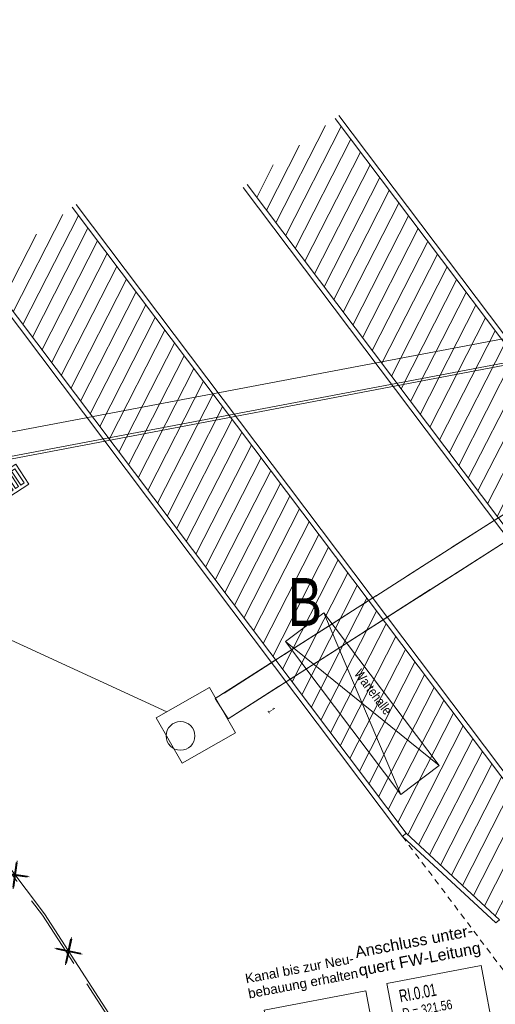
# Model space of a CAD drawing. Extents: x 3503739 to 3504470, y 5375172 to 5375561.
# Tile 133 of 142: x 3504210 to 3504220, y 5375437 to 5375457. Entities that reach past the tile are written whole.
import ezdxf

# ---------------------------------------------------------------- set-up
doc = ezdxf.new("R2010")
doc.units = 0
doc.header["$MEASUREMENT"] = 0
for name, pattern in [('140', [41.5, 15, -3.5, 15, -3.5, 1, -3.5]), ('2', [3.4, 1.2, -0.5, 1.2, -0.5]), ('240', [1.88, 1.25, -0.25, 0.13, -0.25]), ('39', [4.75, 4, -0.75]), ('88', [0.35001, 0.12501, -0.05, 0.125, -0.05])]:
    doc.linetypes.add(name, pattern=pattern)
for name, color, linetype in [('$_LISY_$_TMP', 7, 'Continuous'), ('2P_PROV_BUSHALTE', 7, 'Continuous'), ('4WB_KANALDECKEL', 7, 'Continuous'), ('4WB_KANALISATION', 7, 'Continuous'), ('68_BL_STREINLAUF', 7, 'Continuous'), ('_4WP_ALLGEMEIN', 7, 'Continuous'), ('_4WP_KANALISATIO', 7, 'Continuous'), ('_4WP_KANCAD', 7, 'Continuous'), ('_4WP_KANCAD-T', 7, 'Continuous'), ('_4WP_LICHT_STILL', 7, 'Continuous'), ('_OST_2__CLIPPING', 7, 'Continuous'), ('AUSSCHNITT_OST_2', 7, 'Continuous')]:
    doc.layers.add(name, color=color, linetype=linetype)
doc.styles.add('166', font='TXT', dxfattribs={"width": 0.7, "height": 0.26})
doc.styles.add('167', font='TXT', dxfattribs={"width": 0.8, "height": 0.2})
doc.styles.add('176', font='TXT', dxfattribs={"width": 0.6, "height": 0.16})
doc.styles.add('184', font='ARIAL.TTF', dxfattribs={"height": 0.2})
doc.styles.add('192', font='ARIAL.TTF', dxfattribs={"height": 0.24})
doc.styles.add('415', font='TXT', dxfattribs={"width": 0.8, "height": 1})
doc.styles.add('478', font='ARIALN.TTF', dxfattribs={"height": 0.2})

# ---------------------------------------------------------------- blocks, each defined once
blk = doc.blocks.new('_X38')
at = {"color": 253, "linetype": 'Continuous', "lineweight": 9}
for p, q in [((-9.121, 14.738), (-10.157, 12.704)), ((-8.794, 14.718), (-9.956, 12.437)), ((-8.594, 14.451), (-9.756, 12.171)), ((-9.667, 14.327), (-10.358, 12.971)), ((-8.393, 14.184), (-9.555, 11.904)), ((-10.213, 13.916), (-10.559, 13.237)), ((-8.192, 13.918), (-9.354, 11.637)), ((-7.991, 13.651), (-9.153, 11.371)), ((-10.76, 13.504), (-10.76, 13.504)), ((-7.79, 13.384), (-8.952, 11.104)), ((-7.589, 13.118), (-8.751, 10.837)), ((-7.389, 12.851), (-8.551, 10.571)), ((-7.188, 12.584), (-8.35, 10.304)), ((-6.987, 12.318), (-8.149, 10.037)), ((-6.786, 12.051), (-7.948, 9.771)), ((-6.585, 11.784), (-7.747, 9.504)), ((-6.385, 11.518), (-7.546, 9.237)), ((-6.184, 11.251), (-7.346, 8.971)), ((-5.983, 10.984), (-7.145, 8.704)), ((-5.782, 10.718), (-6.944, 8.437)), ((-5.581, 10.451), (-6.743, 8.171)), ((-5.38, 10.184), (-6.542, 7.904)), ((-5.18, 9.918), (-6.342, 7.637)), ((-4.979, 9.651), (-6.141, 7.371)), ((-4.778, 9.384), (-5.94, 7.104)), ((-4.577, 9.118), (-5.739, 6.837)), ((-4.376, 8.851), (-5.538, 6.571)), ((-4.175, 8.584), (-5.337, 6.304)), ((-3.975, 8.318), (-5.137, 6.037)), ((-3.774, 8.051), (-4.936, 5.771)), ((-3.573, 7.784), (-4.735, 5.504)), ((-3.372, 7.518), (-4.534, 5.237)), ((-3.171, 7.251), (-4.333, 4.971)), ((-2.971, 6.984), (-4.132, 4.704)), ((-2.77, 6.718), (-3.932, 4.437)), ((-2.569, 6.451), (-3.731, 4.171)), ((-2.368, 6.184), (-3.53, 3.904)), ((-2.167, 5.918), (-3.329, 3.637)), ((-1.966, 5.651), (-3.128, 3.371)), ((-1.766, 5.384), (-2.928, 3.104)), ((-1.565, 5.118), (-2.727, 2.837)), ((-1.364, 4.851), (-2.526, 2.571)), ((-1.163, 4.584), (-2.325, 2.304)), ((-0.962, 4.318), (-2.124, 2.037)), ((-0.761, 4.051), (-1.919, 1.779)), ((-0.561, 3.784), (-1.691, 1.567)), ((-0.36, 3.518), (-1.462, 1.355)), ((-0.159, 3.251), (-1.233, 1.143)), ((0.042, 2.984), (-1.005, 0.931)), ((0.243, 2.718), (-0.776, 0.719)), ((0.443, 2.451), (-0.547, 0.507)), ((0.644, 2.184), (-0.318, 0.295)), ((0.845, 1.918), (-0.09, 0.083)), ((1.046, 1.651), (0.332, 0.25)), ((1.247, 1.384), (0.878, 0.662)), ((1.448, 1.118), (1.425, 1.073))]:
    blk.add_line(p, q, dxfattribs=at)
blk = doc.blocks.new('_X39')
at = {"color": 253, "linetype": 'Continuous', "lineweight": 9}
for p, q in [((-9.121, 14.738), (-10.157, 12.704)), ((-8.794, 14.718), (-9.956, 12.437)), ((-8.594, 14.451), (-9.756, 12.171)), ((-9.667, 14.327), (-10.358, 12.971)), ((-8.393, 14.184), (-9.555, 11.904)), ((-10.213, 13.916), (-10.559, 13.237)), ((-8.192, 13.918), (-9.354, 11.637)), ((-7.991, 13.651), (-9.153, 11.371)), ((-10.76, 13.504), (-10.76, 13.504)), ((-7.79, 13.384), (-8.952, 11.104)), ((-7.589, 13.118), (-8.751, 10.837)), ((-7.389, 12.851), (-8.551, 10.571)), ((-7.188, 12.584), (-8.35, 10.304)), ((-6.987, 12.318), (-8.149, 10.037)), ((-6.786, 12.051), (-7.948, 9.771)), ((-6.585, 11.784), (-7.747, 9.504)), ((-6.385, 11.518), (-7.546, 9.237)), ((-6.184, 11.251), (-7.346, 8.971)), ((-5.983, 10.984), (-7.145, 8.704)), ((-5.782, 10.718), (-6.944, 8.437)), ((-5.581, 10.451), (-6.743, 8.171)), ((-5.38, 10.184), (-6.542, 7.904)), ((-5.18, 9.918), (-6.342, 7.637)), ((-4.979, 9.651), (-6.141, 7.371)), ((-4.778, 9.384), (-5.94, 7.104)), ((-4.577, 9.118), (-5.739, 6.837)), ((-4.376, 8.851), (-5.538, 6.571)), ((-4.175, 8.584), (-5.337, 6.304)), ((-3.975, 8.318), (-5.137, 6.037)), ((-3.774, 8.051), (-4.936, 5.771)), ((-3.573, 7.784), (-4.735, 5.504)), ((-3.372, 7.518), (-4.534, 5.237)), ((-3.171, 7.251), (-4.333, 4.971)), ((-2.971, 6.984), (-4.132, 4.704)), ((-2.77, 6.718), (-3.932, 4.437)), ((-2.569, 6.451), (-3.731, 4.171)), ((-2.368, 6.184), (-3.53, 3.904)), ((-2.167, 5.918), (-3.329, 3.637)), ((-1.966, 5.651), (-3.128, 3.371)), ((-1.766, 5.384), (-2.928, 3.104)), ((-1.565, 5.118), (-2.727, 2.837)), ((-1.364, 4.851), (-2.526, 2.571)), ((-1.163, 4.584), (-2.325, 2.304)), ((-0.962, 4.318), (-2.124, 2.037)), ((-0.761, 4.051), (-1.919, 1.779)), ((-0.561, 3.784), (-1.691, 1.567)), ((-0.36, 3.518), (-1.462, 1.355)), ((-0.159, 3.251), (-1.233, 1.143)), ((0.042, 2.984), (-1.005, 0.931)), ((0.243, 2.718), (-0.776, 0.719)), ((0.443, 2.451), (-0.547, 0.507)), ((0.644, 2.184), (-0.318, 0.295)), ((0.845, 1.918), (-0.09, 0.083)), ((1.046, 1.651), (0.332, 0.25)), ((1.247, 1.384), (0.878, 0.662)), ((1.448, 1.118), (1.425, 1.073))]:
    blk.add_line(p, q, dxfattribs=at)
blk = doc.blocks.new('809')
at = {"color": 7, "linetype": 'Continuous', "lineweight": 9}
for points in [[(0, 0), (0.5, 0), (0.5, -0.5), (0, -0.5), (0, 0)], [(0.075005, -0.075005), (0.425003, -0.075005), (0.425003, -0.154999), (0.075005, -0.154999), (0.075005, -0.075005)], [(0.075005, -0.290001), (0.075005, -0.209999), (0.425003, -0.209999), (0.425003, -0.290001), (0.075005, -0.290001)], [(0.075005, -0.425003), (0.425003, -0.425003), (0.425003, -0.345001), (0.075005, -0.345001), (0.075005, -0.425003)]]:
    blk.add_lwpolyline(points, dxfattribs=at)
blk = doc.blocks.new('1016')
at = {"color": 7, "linetype": 'Continuous', "lineweight": 9}
for p, q in [((0.703072, 0.277444), (1.257444, -0.276928)), ((1.257444, 0.277444), (0.703072, -0.276928))]:
    blk.add_line(p, q, dxfattribs=at)
at = {"color": 2, "linetype": 'Continuous', "lineweight": 20}
for p, q in [((1.212401, 0.25319), (0.727326, -0.231885)), ((0.727326, 0.232401), (1.212401, -0.252674)), ((0.748114, 0.25319), (1.23319, -0.231885)), ((1.23319, 0.232401), (0.748114, -0.252674))]:
    blk.add_line(p, q, dxfattribs=at)

msp = doc.modelspace()

# ---------------------------------------------------------------- linework, layer by layer
at = {"layer": '2P_PROV_BUSHALTE', "color": 7, "linetype": 'Continuous', "lineweight": 20}
for p, q in [((3504226.695, 5375441.507), (3504216.312, 5375455.295)), ((3504226.695, 5375441.507), (3504216.312, 5375455.295)), ((3504226.775, 5375441.567), (3504216.392, 5375455.355)), ((3504214.395, 5375453.851), (3504223.207, 5375442.149)), ((3504214.475, 5375453.911), (3504223.282, 5375442.216)), ((3504214.475, 5375453.911), (3504223.282, 5375442.216)), ((3504221.207, 5375439.652), (3504210.824, 5375453.439)), ((3504221.207, 5375439.652), (3504210.824, 5375453.439)), ((3504221.287, 5375439.712), (3504210.904, 5375453.499)), ((3504208.907, 5375451.995), (3504217.719, 5375440.293)), ((3504208.987, 5375452.056), (3504217.794, 5375440.361)), ((3504208.987, 5375452.056), (3504217.794, 5375440.361)), ((3504217.719, 5375440.293), (3504217.794, 5375440.361))]:
    msp.add_line(p, q, dxfattribs=at)
at = {"layer": '2P_PROV_BUSHALTE', "color": 7, "linetype": 'Continuous', "lineweight": 9}
for p, q in [((3504223.282, 5375442.216), (3504214.475, 5375453.911)), ((3504217.794, 5375440.361), (3504208.987, 5375452.056)), ((3504216.076, 5375444.968), (3504217.683, 5375441.171)), ((3504218.482, 5375441.773), (3504215.277, 5375444.366)), ((3504217.381, 5375440.743), (3504217.681, 5375440.344)), ((3504217.794, 5375440.361), (3504217.719, 5375440.293)), ((3504217.794, 5375440.361), (3504217.719, 5375440.293)), ((3504217.794, 5375440.361), (3504219.746, 5375438.551)), ((3504219.746, 5375438.551), (3504217.794, 5375440.361)), ((3504219.665, 5375438.49), (3504217.719, 5375440.293))]:
    msp.add_line(p, q, dxfattribs=at)
at = {"layer": '2P_PROV_BUSHALTE', "color": 7, "linetype": '88', "lineweight": 13}
msp.add_line((3504217.719, 5375440.293), (3504220.943, 5375436.013), dxfattribs=at)
at = {"layer": '2P_PROV_BUSHALTE', "color": 7, "linetype": 'Continuous', "lineweight": 9}
msp.add_lwpolyline([(3504216.076, 5375444.968), (3504218.482, 5375441.773), (3504217.683, 5375441.171), (3504215.277, 5375444.366), (3504216.076, 5375444.968)], dxfattribs=at)
at = {"layer": '2P_PROV_BUSHALTE', "color": 7, "linetype": 'Continuous', "lineweight": 20}
msp.add_lwpolyline([(3504217.719, 5375440.293), (3504217.794, 5375440.361), (3504219.746, 5375438.551), (3504219.665, 5375438.49), (3504217.719, 5375440.293)], dxfattribs=at)
at = {"layer": '4WB_KANALDECKEL', "color": 7, "linetype": 'Continuous', "lineweight": 9}
msp.add_circle((3504213.084, 5375442.394), 0.3, dxfattribs=at)
at = {"layer": '4WB_KANALISATION', "color": 7, "linetype": '39', "lineweight": 13}
for p, q in [((3504213.809, 5375443.172), (3504251.477, 5375467.256)), ((3504214.078, 5375442.751), (3504251.746, 5375466.834))]:
    msp.add_line(p, q, dxfattribs=at)
at = {"layer": '4WB_KANALISATION', "color": 7, "linetype": 'Continuous', "lineweight": 9}
msp.add_line((3504213.809, 5375443.172), (3504214.078, 5375442.751), dxfattribs=at)
at = {"layer": '4WB_KANALISATION', "color": 7, "linetype": '140', "lineweight": 13}
msp.add_lwpolyline([(3504214.078, 5375442.751), (3504251.746, 5375466.834), (3504251.477, 5375467.256), (3504213.809, 5375443.172)], dxfattribs=at)
at = {"layer": '4WB_KANALISATION', "color": 7, "linetype": 'Continuous', "lineweight": 20}
msp.add_lwpolyline([(3504212.578, 5375442.775), (3504213.691, 5375443.407), (3504214.23, 5375442.459), (3504213.117, 5375441.827), (3504212.578, 5375442.775)], dxfattribs=at)
at = {"layer": '4WB_KANALISATION', "color": 7, "linetype": 'Continuous', "lineweight": 13}
msp.add_lwpolyline([(3504212.578, 5375442.775), (3504213.691, 5375443.407), (3504214.23, 5375442.459), (3504213.117, 5375441.827), (3504212.578, 5375442.775)], dxfattribs=at)
at = {"layer": '_4WP_KANCAD', "color": 7, "linetype": '240', "lineweight": 13}
msp.add_lwpolyline([(3504214.078, 5375442.751), (3504251.746, 5375466.834), (3504251.477, 5375467.256), (3504213.809, 5375443.172)], dxfattribs=at)
at = {"layer": '_4WP_KANCAD', "color": 7, "linetype": 'Continuous', "lineweight": 20}
msp.add_lwpolyline([(3504212.578, 5375442.775), (3504213.691, 5375443.407), (3504214.23, 5375442.459), (3504213.117, 5375441.827), (3504212.578, 5375442.775)], dxfattribs=at)
at = {"layer": '_4WP_KANCAD-T', "color": 7, "linetype": 'Continuous', "lineweight": 20}
msp.add_line((3504212.795, 5375442.898), (3504208.571, 5375444.842), dxfattribs=at)
at = {"layer": '_4WP_KANCAD-T', "color": 7, "linetype": 'Continuous', "lineweight": 13}
for points in [[(3504217.394, 5375437.222), (3504219.359, 5375437.595), (3504219.648, 5375436.068), (3504217.683, 5375435.695), (3504217.394, 5375437.222)], [(3504214.829, 5375436.662), (3504216.951, 5375437.065), (3504217.293, 5375435.263), (3504215.17, 5375434.86), (3504214.829, 5375436.662)]]:
    msp.add_lwpolyline(points, dxfattribs=at)
at = {"layer": '_4WP_KANCAD-T', "color": 1, "linetype": 'Continuous', "lineweight": 20}
msp.add_lwpolyline([(3504217.394, 5375437.222), (3504219.359, 5375437.595), (3504219.648, 5375436.068), (3504217.683, 5375435.695), (3504217.394, 5375437.222)], dxfattribs=at)
at = {"layer": '_4WP_KANCAD-T', "color": 7, "linetype": 'Continuous', "lineweight": 20}
msp.add_lwpolyline([(3504214.829, 5375436.662), (3504216.951, 5375437.065), (3504217.293, 5375435.263), (3504215.17, 5375434.86), (3504214.829, 5375436.662)], dxfattribs=at)
at = {"layer": '_4WP_LICHT_STILL', "color": 7, "linetype": '2', "lineweight": 13}
msp.add_lwpolyline([(3504196.677, 5375456.604), (3504210.204, 5375438.646), (3504215.213, 5375430.882), (3504218.572, 5375411.855), (3504213.901, 5375408.229), (3504216.709, 5375389.91)], dxfattribs=at)
at = {"layer": '_4WP_LICHT_STILL', "color": 255, "linetype": 'Continuous', "lineweight": 9}
msp.add_lwpolyline([(3504216.758, 5375389.917), (3504213.955, 5375408.207), (3504218.627, 5375411.834), (3504215.261, 5375430.901), (3504210.245, 5375438.674), (3504196.717, 5375456.634)], dxfattribs=at)
at = {"layer": '_OST_2__CLIPPING', "color": 7, "linetype": 'Continuous', "lineweight": 9}
msp.add_line((3504127.95, 5375432.668), (3504243.284, 5375454.594), dxfattribs=at)
at = {"layer": 'AUSSCHNITT_OST_2', "color": 7, "linetype": 'Continuous', "lineweight": 9}
for p, q in [((3504125.342, 5375432.732), (3504260.914, 5375458.505)), ((3504127.891, 5375432.708), (3504260.516, 5375457.921))]:
    msp.add_line(p, q, dxfattribs=at)

# ---------------------------------------------------------------- block references
at = {"layer": '$_LISY_$_TMP', "color": 7, "xscale": 0.75, "yscale": 0.75}
for p, rotation in [((3504210.072, 5375438.903), 126.9886322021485), ((3504211.145, 5375437.279), 122.8337127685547)]:
    msp.add_blockref('1016', p, dxfattribs=dict(at, rotation=rotation))
at = {"layer": '2P_PROV_BUSHALTE'}
for name, p in [('_X38', (3504225.234, 5375440.407)), ('_X39', (3504219.746, 5375438.551))]:
    msp.add_blockref(name, p, dxfattribs=at)
at = {"layer": '68_BL_STREINLAUF', "color": 7, "rotation": 303.3653858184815}
msp.add_blockref('809', (3504209.645, 5375448.074), dxfattribs=at)

# ---------------------------------------------------------------- texts
at = {"layer": '2P_PROV_BUSHALTE', "color": 7, "linetype": 'Continuous', "style": '478'}
msp.add_text('Wartehalle', height=0.2, rotation=306.9827, dxfattribs=at).set_placement((3504216.699, 5375443.69))
at = {"layer": '_4WP_ALLGEMEIN', "color": 150, "linetype": 'Continuous', "style": '415', "width": 0.8}
msp.add_text('B', height=1, dxfattribs=at).set_placement((3504215.325, 5375444.692))
at = {"layer": '_4WP_KANALISATIO', "color": 7, "linetype": 'Continuous', "style": '192'}
for s, p in [('Anschluss unter-', (3504216.754, 5375437.754)), ('quert FW-Leitung', (3504216.825, 5375437.376))]:
    msp.add_text(s, height=0.24, rotation=10.737, dxfattribs=at).set_placement(p)
at = {"layer": '_4WP_KANALISATIO', "color": 1, "linetype": 'Continuous', "style": '184'}
for s, p in [('Kanal bis zur Neu-', (3504214.456, 5375437.223)), ('bebauung erhalten', (3504214.516, 5375436.908))]:
    msp.add_text(s, height=0.2, rotation=10.737, dxfattribs=at).set_placement(p)
at = {"layer": '_4WP_KANCAD-T', "color": 7, "linetype": 'Continuous', "style": '176', "width": 0.6}
msp.add_text('1', height=0.16, rotation=302.5928, dxfattribs=at).set_placement((3504214.895, 5375442.921))
at = {"layer": '_4WP_KANCAD-T', "color": 1, "linetype": 'Continuous'}
for s, height, style, width, p in [('RI.0.01', 0.26, '166', 0.7, (3504217.676, 5375436.826)), ('D = 321.56', 0.2, '167', 0.8, (3504217.738, 5375436.498))]:
    msp.add_text(s, height=height, rotation=10.737, dxfattribs=dict(at, style=style, width=width)).set_placement(p)

doc.saveas('drawing.dxf')
